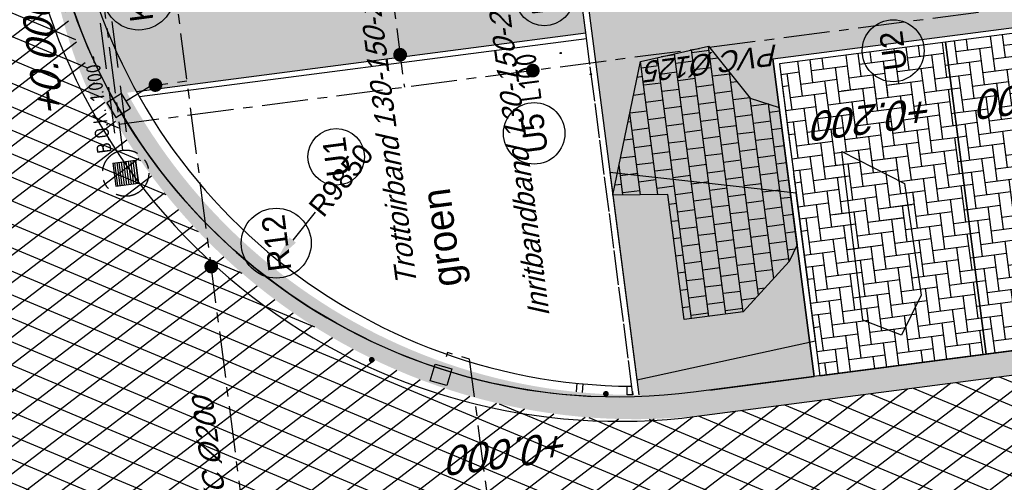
# Model space of a CAD drawing. Extents: x 117893332 to 118394757, y 454959407 to 455669244.
# Tile 34 of 256: x 118257453 to 118274485, y 455166288 to 455174285. Entities that reach past the tile are written whole.
import ezdxf
from ezdxf.enums import TextEntityAlignment as Align

# ---------------------------------------------------------------- set-up
doc = ezdxf.new("R2010")
doc.units = 0
doc.header["$LTSCALE"] = 200
for name, pattern in [('Tauw_HIDDEN2', [5.6, 4, -1.6]), ('Tauw_L_Center2', [6.499, 4, -0.833, 0.833, -0.833]), ('TAUW_OPSLUITBAND_mm', [3.2, 3, -0.2])]:
    doc.linetypes.add(name, pattern=pattern)
doc.layers.get('0').update_dxf_attribs({"linetype": 'CONTINUOUS'})
for name, color, linetype in [('EL6312--', 6, 'CONTINUOUS'), ('EL_N_A_EB00----REVISIE~-_-----', 1, 'CONTINUOUS'), ('ZU_B_-_EL999---LR_pvc200_vbr11~H_-----', 1, 'Tauw_L_Center2'), ('ZU_B_-_EL999---LR_pvc200_vbr11~W_-----', 8, 'Tauw_HIDDEN2'), ('ZU_B_-_EL999---SYM_RIOOLINSPECTIEPUT~-_002--', 2, 'Tauw_L_Center2'), ('ZU_N_-_AL999---LK_pvc125_sdr34__20_^200~M_-----', 7, 'CONTINUOUS'), ('ZU_N_-_AL999---LR_pvc200_sdr34__18_^200~-_-----', 7, 'CONTINUOUS'), ('ZU_N_-_AL999---LR_pvc200_sdr34__20_^200~M_-----', 7, 'CONTINUOUS'), ('ZU_N_-_AL999---LU_pvc110_sdr34__20_^200~M_-----', 7, 'CONTINUOUS'), ('ZU_N_-_AL999---LU_pvc125_sdr34__18_^200~-_-----', 7, 'CONTINUOUS'), ('ZU_N_-_AL999---LU_pvc125_sdr34__20_^200~M_-----', 7, 'CONTINUOUS'), ('ZU_N_-_AV09----_Trottoirband_130-150-250__18_^200~-_-----', 253, 'CONTINUOUS'), ('ZU_N_-_DX1AMA--_maatvoering_BGRN_18_^200~-_-----', 7, 'CONTINUOUS'), ('ZU_N_-_EL999---LK_pvc125_sdr34~H_-----', 2, 'Tauw_L_Center2'), ('ZU_N_-_EL999---LR_pvc200_sdr34~H_-----', 2, 'Tauw_L_Center2'), ('ZU_N_-_EL999---LU_pvc110_sdr34~H_-----', 2, 'Tauw_L_Center2'), ('ZU_N_-_EL999---LU_pvc125_sdr34~H_-----', 2, 'Tauw_L_Center2'), ('ZU_N_-_EL999---SYM_STRAATKOLK~-_----c', 7, 'Tauw_L_Center2'), ('ZU_N_-_JB00----ZME_tekst__25_^200~-_-----', 7, 'CONTINUOUS'), ('ZU_N_-_ML999---LK_pvc125_sdr34__20_^200~M_-----', 7, 'CONTINUOUS'), ('ZU_N_-_ML999---LR_pvc200_sdr34__20_^200~M_-----', 7, 'CONTINUOUS'), ('ZU_N_-_ML999---LU_pvc110_sdr34__20_^200~M_-----', 7, 'CONTINUOUS'), ('ZU_N_-_ML999---LU_pvc125_sdr34__20_^200~M_-----', 7, 'CONTINUOUS'), ('ZU_N_-_TVRH----tekst__25_^200~-_-----', 253, 'CONTINUOUS'), ('ZU_N_A_EV00----_Opsluitband_100x200~A_-----', 253, 'CONTINUOUS'), ('ZU_N_A_EV00----_Opsluitband_100x200~Z_-----', 253, 'TAUW_OPSLUITBAND_mm'), ('ZU_N_A_EV01----_kant verharding ov grind~k_-----', 253, 'CONTINUOUS'), ('ZU_N_A_EV02----_kant molgoot ov betonstraatsteen~k_-----', 253, 'CONTINUOUS'), ('ZU_N_A_EV02----_kant molgoot ov betonstraatsteen~k_161--', 161, 'CONTINUOUS'), ('ZU_N_A_EV02----_kant verharding ov betonstraatsteen-elleboogverband~k_-----', 253, 'CONTINUOUS'), ('ZU_N_A_EV02----_kant verharding ov betontegels-halfsteensverband~k_-----', 253, 'CONTINUOUS'), ('ZU_N_A_EV09----_Trottoirband_130-150-250~A_-----', 253, 'CONTINUOUS'), ('ZU_N_A_HV01----_arcering verharding gv asfalt~v_-----', 253, 'CONTINUOUS'), ('ZU_N_A_HV01----_arcering verharding ov grind~v_-----', 253, 'CONTINUOUS'), ('ZU_N_A_HV02----_arcering verharding ov betonstraatsteen-elleboogverband~v_-----', 253, 'CONTINUOUS'), ('ZU_N_A_HV02----_arcering verharding ov betontegels-halfsteensverband~v_-----', 253, 'CONTINUOUS'), ('ZU_N_A_HV02----molgoot ov betonstraatsteen~v_-----', 253, 'CONTINUOUS'), ('ZU_N_A_HV02AAR-_arcering verharding ov betonstraatsteen-elleboogverband~s_-----', 253, 'CONTINUOUS'), ('ZU_N_A_HV02AAR-_arcering verharding ov betontegels-halfsteensverband~s_-----', 253, 'CONTINUOUS'), ('ZU_N_L_AV09----_Trottoirband_130-150-250__18_^100~-_-----', 253, 'CONTINUOUS')]:
    doc.layers.add(name, color=color, linetype=linetype)
doc.layers.add('INFO', color=6, linetype='CONTINUOUS', plot=False)
doc.styles.add('BURO-018', font='Isocp.shx', dxfattribs={"height": 360})
doc.styles.add('BURO-025', font='Isocp.shx', dxfattribs={"height": 500})
doc.styles.add('TAUW-ISOCP', font='tcb_isocp.shx')
doc.styles.add('tcb_isocp', font='tcb_isocp.shx')
doc.styles.add('WB025', font='ISO.SHX', dxfattribs={"height": 2.5})
doc.dimstyles.new('tzu18-dot_^200', dxfattribs={"dimscale": 200, "dimtxt": 1.8, "dimasz": 3, "dimexe": 2, "dimexo": 0, "dimgap": 0.5, "dimtad": 1, "dimdec": 0, "dimzin": 0, "dimdsep": 46, "dimtxsty": 'TAUW-ISOCP', "dimblk": 'DOTSMALL', "dimcen": 2, "dimdle": 1.5, "dimclre": 8, "dimadec": 0, "dimazin": 0, "dimtp": 1, "dimtm": 1, "dimtfac": 1, "dimtix": 1, "dimtmove": 1, "dimatfit": 3, "dimldrblk": 'DOTSMALL', "dimfxl": 1, "dimtvp": 0.5, "dimtolj": 1, "dimtzin": 0, "dimlwd": -1, "dimlwe": 5, "dimarcsym": 0})
pattern_1 = [(97.4163, (118248804.68, 455213277.58), (-181.1369, -235.3496), [630, -210]), (7.4163, (118248596.43, 455213250.48), (181.1369, 235.3496), [630, -210])]

# ---------------------------------------------------------------- blocks, each defined once
blk = doc.blocks.new('*D292')
at = {"layer": 'ZU_N_-_DX1AMA--_maatvoering_BGRN_18_^200~-_-----', "transparency": 16777216}
blk.add_line((118262564, 455170956), (118262176, 455170476), dxfattribs=at)
blk.add_solid([(118262120, 455170521), (118262232, 455170430), (118261904, 455170140)], dxfattribs=at)
at = {"layer": 'ZU_N_-_DX1AMA--_maatvoering_BGRN_18_^200~-_-----', "transparency": 16777216, "insert": (118263014, 455171511), "char_height": 360, "attachment_point": 5, "rotation": 51.0339, "style": 'TAUW-ISOCP'}
blk.add_mtext('\\A1;R9850', dxfattribs=at)
blk = doc.blocks.new('_DotSmall')
at = {"color": 0, "linetype": 'ByBlock', "const_width": 0.5}
blk.add_lwpolyline([(-0.0625, 0, 1), (0.0625, 0, 1)], format="xyb", close=True, dxfattribs=at)
blk = doc.blocks.new('E00172')
at = {"color": 0, "linetype": 'Continuous', "const_width": 0.5}
blk.add_lwpolyline([(-2.5, 0.75), (2.5, 0.75)], dxfattribs=at)
at = {"color": 0, "linetype": 'Continuous'}
blk.add_circle((0, 3.5), 2.5, dxfattribs=at)
at = {"color": 0, "linetype": 'Continuous', "style": 'BURO-018'}
for tag, p in [('E_GKAST', (0, 11.5)), ('E_GROEP', (0, 8.5)), ('E_SGROEP', (4.5, 8.5)), ('E_ARMCODE', (0, 3.5)), ('E_SLET', (4.5, 2.5))]:
    blk.add_attdef(tag, text='', height=1.8, dxfattribs=at).set_placement(p, align=Align.MIDDLE)
blk = doc.blocks.new('A$C051E189E')
at = {"layer": 'EL6312--'}
ref = blk.add_blockref('E00172', (-17790, -66232), dxfattribs=dict(at, xscale=199.9999999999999, yscale=199.9999999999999, zscale=199.9999999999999, rotation=89.92269290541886))
ref.add_attrib('E_ARMCODE', 'H1', dxfattribs={"layer": '0', "color": 2, "linetype": 'Continuous', "height": 500, "rotation": 0, "style": 'BURO-025'}).set_placement((-18490, -66231), align=Align.MIDDLE)
ref.add_attrib('E_SLET', 'O', dxfattribs={"layer": '0', "color": 1, "linetype": 'Continuous', "height": 360, "rotation": 0, "style": 'BURO-018'}).set_placement((-18463, -65456), align=Align.MIDDLE)
ref.add_attrib('E_GROEP', '.', dxfattribs={"layer": '0', "color": 1, "linetype": 'Continuous', "height": 360, "rotation": 0, "style": 'BURO-018'}).set_placement((-19490, -66230), align=Align.MIDDLE)
ref.add_attrib('E_GKAST', 'L100', dxfattribs={"layer": '0', "color": 1, "linetype": 'Continuous', "height": 360, "rotation": 0, "style": 'BURO-018'}).set_placement((-19837, -65775), align=Align.MIDDLE)
ref.add_attrib('E_SGROEP', '.', dxfattribs={"layer": '0', "color": 1, "linetype": 'Continuous', "height": 360, "rotation": 0, "style": 'BURO-018'}).set_placement((-19919, -66700), align=Align.MIDDLE)

msp = doc.modelspace()

# ---------------------------------------------------------------- hatches: boundary and pattern name
at = {"layer": 'ZU_N_A_HV01----_arcering verharding gv asfalt~v_-----'}
h = msp.add_hatch(dxfattribs=at)
h.set_pattern_fill('ASFALT', color=256, scale=3000)
h.set_pattern_definition([(157.41631, (118248804.68, 455213277.6), (-144.0122, -346.24485), []), (217.41631, (118248804.68, 455213277.6), (227.85075, -297.8406), [])])
h.paths.add_polyline_path([(118253562.5, 455173882.8, -0.413671), (118245855.8, 455163886.8), (118232779.4, 455162183.4, -0.2396014), (118226539.3, 455164396.4), (118222931.6, 455163926.7), (118222383.7, 455168135.5), (118218106.9, 455167574.6), (118214434.7, 455164219.5), (118215506.4, 455155986.2), (118286398.3, 455165214), (118285827.7, 455169598.1), (118269443.6, 455167465.5, -0.4142136), (118257765.8, 455176453.3), (118256227.9, 455188268.7, -0.4142136), (118265215.7, 455199946.5), (118292266.1, 455203467.5), (118291600.1, 455208584.4), (118288512.1, 455208182.4, -0.4142136), (118286360.3, 455209838.5), (118282082.5, 455242702.4), (118277103.6, 455242054.3, -0.4142136), (118269661, 455247782.5), (118267518.7, 455264240.6), (118262945.7, 455263645.4), (118267639.6, 455227475.9), (118267223.1, 455227422), (118267223.1, 455227421.8), (118252708.4, 455225559), (118252749.8, 455225241.2), (118251437.4, 455225070.9), (118250715, 455230620.6), (118243327.3, 455287376.9), (118243629.7, 455287416.2), (118243124.4, 455290872.4), (118240928.7, 455307740.1, -0.4142135), (118245603.8, 455313814.3), (118274546.5, 455317581.7), (118274030.2, 455321548.3), (118245583.3, 455317845.4, -0.4142136), (118239509, 455322520.5), (118233549.8, 455368302.3, 0.4142136), (118222813.3, 455376565.6), (118207809.9, 455374612.7, 0.4142136), (118199546.6, 455363876.2), (118205505.9, 455318094.4, -0.4142124), (118200830.9, 455312020.1), (118163460.6, 455307155.6), (118165370.9, 455292480.2), (118168069.6, 455292831.5), (118168020.6, 455293207.6, -0.4142129), (118177008.5, 455304885.4), (118193278.4, 455307003.2, -0.1343417), (118196112.3, 455306610.7), (118204322.8, 455303093.5), (118205538.1, 455305921.5, -0.2648124), (118209818.1, 455309156.2), (118230144.2, 455311802, -0.4142136), (118236218.5, 455307127), (118240860.1, 455271468.1, -0.4142136), (118236185, 455265393.9), (118214173, 455262528.6), (118214897.7, 455256960.6, -0.4142136), (118212810.3, 455254248.5), (118211683.3, 455254101.8), (118212034, 455251407.1), (118215577.2, 455248630.1), (118219142.1, 455249094.1), (118218436.6, 455254511.8, -0.4142294), (118220524, 455257224), (118236969.8, 455259364.7, -0.414213), (118243044, 455254689.7), (118246252.7, 455230039.7)])
h.paths.add_polyline_path([(118261528.7, 455214269.2, -0.4142136), (118263616.1, 455216981.4), (118275257.9, 455218496.7, -0.4142136), (118277970, 455216409.4), (118278976.7, 455208675.7, -0.4142136), (118276889.3, 455205963.6), (118274097.8, 455205600.3, -0.4142136), (118272506.4, 455206825.1), (118272485.3, 455206987.6), (118269242.6, 455206565.5), (118269263.8, 455206403, -0.4142136), (118268038.9, 455204811.6), (118265247.5, 455204448.2, -0.4142136), (118262535.4, 455206535.6)], flags=16)
h.paths.add_polyline_path([(118241537.9, 455300913.5), (118240100, 455300726.2), (118239912.7, 455302164.1), (118241350.6, 455302351.4)], flags=16)
h.paths.add_polyline_path([(118240440.7, 455309039.9), (118239002.9, 455308852.6), (118238815.6, 455310290.4), (118240253.4, 455310477.7)], flags=16)
h.paths.add_polyline_path([(118229627.9, 455315768.6), (118215546.7, 455313935.7, -0.4142136), (118209472.4, 455318610.7), (118204138, 455359592.1, -0.4142395), (118213125.7, 455371270.9), (118217290.6, 455371813, -0.4142136), (118228968.4, 455362825.1), (118234303, 455321842.8, -0.4142136)], flags=16)
h.paths.add_polyline_path([(118229573.7, 455316185), (118215492.5, 455314352.1, -0.4142136), (118209888.9, 455318664.9), (118204554.5, 455359646.4, -0.41424), (118213180, 455370854.4), (118217344.8, 455371396.5, -0.4142136), (118228551.9, 455362770.9), (118233886.5, 455321788.6, -0.4142136)], flags=0)
h.paths.add_polyline_path([(118232786.1, 455366810.1), (118231546.6, 455366648.6), (118231359.3, 455368086.5), (118232598.8, 455368248)], flags=0)
at = {"layer": 'ZU_N_A_HV01----_arcering verharding ov grind~v_-----'}
h = msp.add_hatch(dxfattribs=at)
h.set_pattern_fill('10305012', color=256, scale=100000)
h.set_pattern_definition([(80.1584, (118248197.5, 455215256.25), (-519.4485, 204.5673), [136.36, -545.97]), (114.67425, (118248104.18, 455214718.3), (-519.4522, 204.557), [136.36, -828.59]), (158.5051, (118248047.25, 455214842.2), (-116.634, -672.2695), [111.56, -446.7]), (216.3275, (118248580.36, 455215350.55), (519.453, -204.5644), [111.56, -677.95]), (260.1584, (118247853.6, 455214817), (519.4485, -204.5673), [136.36, -545.97]), (294.67425, (118247830.27, 455214682.65), (519.4522, -204.557), [136.36, -828.59]), (338.5051, (118247887.1, 455214558.74), (116.634, 672.2695), [111.56, -446.7]), (36.3275, (118247471.54, 455214722.43), (-519.453, 204.5644), [111.56, -677.95]), (80.1584, (118247662.44, 455213855.54), (-636.074, -467.7116), [121.7, -560.61]), (138.26816, (118249241.6, 455213361.78), (-519.4456, 204.5597), [122.34, -1809.56]), (182.0033, (118247591.94, 455214056.9), (-1155.5275, -263.1446), [148.58, -1527.41]), (216.3275, (118247560.8, 455214724), (-116.627, -672.282), [147.88, -641.66]), (260.1584, (118247324.3, 455213964.1), (636.074, 467.7116), [122.42, -559.88]), (138.26816, (118248952.8, 455213148.55), (-519.4456, 204.5597), [122.05, -1809.86]), (182.0033, (118247542.6, 455213767.42), (519.4482, -204.5567), [148.23, -1527.77]), (36.3275, (118247542.6, 455213767.4), (116.627, 672.282), [148.77, -640.77]), (124.0853, (118248741.42, 455212685.69), (402.82395, -876.83305), [91.38, -2273.06]), (182.0033, (118247248.67, 455214047.34), (519.4482, -204.5567), [91.59, -1584.39]), (229.17873, (118245884.99, 455213108.71), (-752.6958, -1139.9918), [122.33, -2002.14]), (260.1583, (118248518.9, 455212665.6), (519.448, -204.568), [98.47, -583.84]), (124.0853, (118248553.32, 455212492.8), (402.82395, -876.83305), [91.48, -2272.95]), (182.0033, (118247212.02, 455213782.3), (519.4482, -204.5567), [100.47, -1575.52]), (229.17873, (118246008.5, 455212926.3), (-752.6958, -1139.9918), [104.97, -2019.5]), (80.1583, (118247280.64, 455213861.7), (-519.4483, 204.568), [111.56, -570.75]), (147.65787, (118248216.14, 455214102.44), (-519.44585, 204.56417), [108.56, -3442.36]), (192.8293, (118248124.43, 455214160.5), (-636.074, -467.715), [95.28, -1089.83]), (248.35515, (118246642.76, 455212531.66), (-116.63336, -672.2728), [87.78, -2585.23]), (294.67425, (118247999.15, 455214057.77), (116.6338, 672.271), [111.58, -853.36]), (147.65787, (118248143.47, 455213894.48), (-519.44585, 204.56417), [115.69, -3435.23]), (192.8293, (118248228.07, 455213913.75), (-636.074, -467.715), [86.77, -1098.34]), (248.35515, (118246873.96, 455212393.36), (-116.63336, -672.2728), [93.94, -2579.08]), (114.67425, (118248262.73, 455214001.06), (-116.6338, -672.271), [111.56, -853.38])])
h.paths.add_polyline_path([(118256436.7, 455191627.6, 0.0857211), (118256297.3, 455188277.7), (118257964.3, 455175470.7, 0.0747112), (118258687.6, 455172942), (118267246.8, 455174056.2), (118267076.4, 455175364.9), (118260343.5, 455174488.5), (118258255.1, 455190533.1), (118271850.8, 455192302.8), (118271680.4, 455193611.8)])
at = {"layer": 'ZU_N_A_HV02----_arcering verharding ov betonstraatsteen-elleboogverband~v_-----'}
h = msp.add_hatch(dxfattribs=at)
h.set_pattern_fill('ELLEBOOG', color=256, scale=52.5)
h.set_pattern_definition(pattern_1)
h.paths.add_polyline_path([(118277047.2, 455168877.9), (118276345, 455174272.1), (118273469.3, 455173897.8), (118274171.4, 455168503.5)])
h.paths.add_polyline_path([(118272674.2, 455173050), (118272575, 455173037.1), (118271781.7, 455172933.8), (118271682.6, 455172920.9), (118271669.7, 455173020.1, -0.4142136), (118271755.9, 455173132.2), (118272549.2, 455173235.4), (118272648.4, 455173248.3)], flags=17)
h = msp.add_hatch(dxfattribs=at)
h.set_pattern_fill('ELLEBOOG', color=256, scale=52.5)
h.set_pattern_definition(pattern_1)
h.paths.add_polyline_path([(118273469.3, 455173897.8), (118270593.6, 455173523.5), (118271295.7, 455168129.2), (118274171.4, 455168503.5)])
at = {"layer": 'ZU_N_A_HV02----_arcering verharding ov betontegels-halfsteensverband~v_-----'}
h = msp.add_hatch(dxfattribs=at)
h.set_pattern_fill('TEGELS', color=256, scale=1200)
h.set_pattern_definition([(97.4163, (118248804.68, 455213277.58), (-297.4903, -38.7234), []), (187.4163, (118248804.68, 455213277.58), (38.7234, -297.4903), [300, -300]), (187.4163, (118248785.3, 455213426.33), (38.7234, -297.4903), [-300, 300])])
h.paths.add_polyline_path([(118283896.9, 455194970), (118284023.3, 455193998.2), (118284152.4, 455193006.6), (118284169.3, 455192876.7), (118284222.1, 455192471.1), (118284337, 455191588.6), (118284353.9, 455191458.6), (118284392.5, 455191162.2), (118284507.4, 455190279.6), (118284524.3, 455190149.7), (118284562.9, 455189853.2), (118284677.8, 455188970.6), (118284694.7, 455188840.7), (118284733.3, 455188544.2), (118284848.2, 455187661.7), (118284865.1, 455187531.8), (118286053.7, 455178399.8), (118284645.6, 455178216.5), (118284636.3, 455178288.4), (118283753.7, 455178173.5), (118283763.1, 455178101.6), (118283336.7, 455178046.1), (118283327.3, 455178118), (118282444.8, 455178003.1), (118282454.1, 455177931.3), (118282324.2, 455177914.4), (118282027.7, 455177875.8), (118282018.4, 455177947.6), (118281135.8, 455177832.8), (118281002.3, 455177843.1), (118279724.1, 455177676.8), (118279737, 455177577.6), (118279756.9, 455177580.2), (118279760.1, 455177555.4), (118279703.1, 455177548), (118279621.3, 455177537.3), (118279518.9, 455177549.2), (118278051.3, 455177358.2), (118278221.6, 455176049.2), (118276785.8, 455175862.3), (118276801.2, 455175743.3), (118276759.6, 455175737.9), (118276763.1, 455175710.6), (118275553.3, 455175553.1), (118275562.7, 455175481.2), (118275136.3, 455175425.7), (118275126.9, 455175497.6), (118273917.2, 455175340.1), (118273926.5, 455175268.3), (118273123.5, 455175163.7), (118272993.6, 455175146.8), (118272736.5, 455175113.4), (118272726.4, 455175174.4, 0.3938368), (118272718, 455175180.3), (118272650.6, 455175175.3), (118272645.5, 455175214.6), (118271916.1, 455175119.7), (118271921.2, 455175080.3), (118271853.9, 455175067.8, 0.3826988), (118271848.2, 455175059.5), (118271854, 455174998.5), (118271724.1, 455174981.6), (118271427.6, 455174943), (118271417.5, 455175004, 0.3938368), (118271409.1, 455175010), (118271341.7, 455175004.9), (118271336.5, 455175044.3), (118270607.1, 455174949.3), (118270612.2, 455174909.9), (118270545, 455174897.4, 0.3826987), (118270539.3, 455174889.1), (118270545, 455174828.1), (118270415.1, 455174811.2), (118269682.3, 455174715.8), (118269554.5, 455175697.5), (118267174.3, 455175387.7), (118268171.9, 455167723.5), (118271196.4, 455168117.2), (118270481.5, 455173609.7), (118287597.4, 455175837.6), (118285086.8, 455195124.9)])
at = {"layer": 'ZU_N_A_HV02----molgoot ov betonstraatsteen~v_-----'}
h = msp.add_hatch(dxfattribs=at)
h.set_pattern_fill('BRICK', color=256, scale=33.07086)
h.set_pattern_definition([(97.41631, (118248804.68, 455213277.58), (-208.2432, -27.10636), []), (187.4163, (118248804.68, 455213277.6), (54.2127, -416.4864), [210, -210]), (187.4163, (118248777.57, 455213485.83), (54.2127, -416.4864), [-210, 210])])
h.paths.add_polyline_path([(118236130.8, 455265810.4), (118213702.3, 455262890.9), (118213756.5, 455262474.4), (118214481.2, 455256906.4, -0.4142136), (118212756.1, 455254665), (118211212.6, 455254464), (118211639.7, 455251182.5), (118215456.8, 455248190.8), (118219612.8, 455248731.8), (118218853.1, 455254566, -0.4142295), (118220578.2, 455256807.5), (118237024, 455258948.2, -0.4142136), (118242627.6, 455254635.5), (118245836.2, 455229985.5), (118253115.1, 455174065.7, -0.4217249), (118245799.5, 455164303), (118232725.2, 455162599.9, -0.2477246), (118226700.8, 455164841), (118223293.5, 455164399.8), (118222746, 455168606.4), (118217921.3, 455167973.9), (118213990, 455164382.1), (118215144.2, 455155515.5), (118286452.5, 455164797.5), (118286398.3, 455165214), (118215506.4, 455155986.2), (118214434.7, 455164219.5), (118218106.9, 455167574.6), (118222383.7, 455168135.5), (118222931.6, 455163926.7), (118226539.3, 455164396.4, 0.2396014), (118232779.4, 455162183.4), (118245855.8, 455163886.8, 0.413671), (118253562.5, 455173882.8), (118246252.7, 455230039.7), (118243044, 455254689.7, 0.414213), (118236969.8, 455259364.7), (118220524, 455257224, 0.4142294), (118218436.6, 455254511.8), (118219142.1, 455249094.1), (118215577.2, 455248630.1), (118212034, 455251407.1), (118211683.3, 455254101.8), (118212810.3, 455254248.5, 0.4142136), (118214897.7, 455256960.6), (118214173, 455262528.6), (118236185, 455265393.9, 0.4142136), (118240860.1, 455271468.1), (118236218.5, 455307127, 0.4142136), (118230144.2, 455311802), (118209818.1, 455309156.2, 0.2648124), (118205538.1, 455305921.5), (118204322.8, 455303093.5), (118196112.3, 455306610.7, 0.1343417), (118193278.4, 455307003.2), (118177008.5, 455304885.4, 0.4142129), (118168020.6, 455293207.6), (118168069.6, 455292831.5), (118168486.1, 455292885.7), (118168437.1, 455293261.8, -0.4142129), (118177062.7, 455304468.9), (118193332.6, 455306586.7, -0.1343417), (118195946.9, 455306224.6), (118199133.4, 455304859.6), (118204543.5, 455302542), (118205924.4, 455305755.6, -0.2648231), (118209872.9, 455308739.8), (118222173, 455310340.9), (118230198.4, 455311385.5, -0.4142144), (118235802, 455307072.8), (118240443.6, 455271413.9, -0.4142136)])
h = msp.add_hatch(dxfattribs=at)
h.set_pattern_fill('BRICK', color=256, scale=33.07086)
h.set_pattern_definition([(97.4163, (118248804.68, 455213277.58), (-208.2432, -27.10636), []), (187.4163, (118248804.68, 455213277.6), (54.2127, -416.4864), [210, -210]), (187.4163, (118248777.57, 455213485.83), (54.2127, -416.4864), [-210, 210])])
h.paths.add_polyline_path([(118274235.7, 455201120.6), (118274277, 455200803.3), (118273979.5, 455200764.5), (118273938.2, 455201081.9), (118265215.7, 455199946.5, 0.0028792), (118265096.8, 455199930.3), (118265138, 455199613.7), (118264840.5, 455199574.9), (118264800.3, 455199883.9, 0.4024534), (118256227.9, 455188268.7), (118257765.8, 455176453.3, 0.4142136), (118269443.6, 455167465.5), (118279042.7, 455168715), (118279002.1, 455169026.4), (118279299.6, 455169065.1), (118279340.2, 455168753.7), (118285827.7, 455169598.1), (118285773.5, 455170014.6), (118285674.3, 455170001.7), (118285674.4, 455170000.8), (118282798.7, 455169626.5), (118279922.9, 455169252.2), (118277047.2, 455168877.9), (118274171.4, 455168503.5), (118271295.7, 455168129.2), (118271196.5, 455168116.3), (118271196.5, 455168116.3), (118270085.7, 455167971.7), (118269389.4, 455167882, -0.0333048), (118268061.3, 455167798.4), (118267961.3, 455167798.4), (118267961.3, 455167799.3, -0.3728752), (118258182.3, 455176507.5), (118256644.3, 455188322.9, -0.4142136), (118265269.9, 455199530), (118292320.3, 455203051.1), (118292266.1, 455203467.5), (118288222.6, 455202941.2), (118288263.9, 455202623.9), (118287966.4, 455202585.2), (118287925.1, 455202902.5)])
at = {"layer": 'ZU_N_A_HV02AAR-_arcering verharding ov betonstraatsteen-elleboogverband~s_-----'}
h = msp.add_hatch(dxfattribs=at)
h.set_pattern_fill('ELLEBOOG', color=256, scale=52.5)
h.set_pattern_definition([(97.4163, (118237034.63, 455212592.6), (-181.1369, -235.3496), [630, -210]), (7.4163, (118236826.39, 455212565.5), (181.1369, 235.3496), [630, -210])])
h.paths.add_polyline_path([(118272870.9, 455170455.8), (118272232.5, 455169956.4), (118271559.5, 455170496.9), (118271511.1, 455171761.2), (118272054.8, 455172043.7), (118272567, 455171898.6), (118273099, 455171434.2), (118272660, 455170738.2)])
at = {"layer": 'ZU_N_A_HV02AAR-_arcering verharding ov betontegels-halfsteensverband~s_-----'}
h = msp.add_hatch(dxfattribs=at)
h.set_pattern_fill('TEGELS', color=256, scale=1200)
h.set_pattern_definition([(97.4163, (118248804.68, 455213277.58), (-297.4903, -38.7234), []), (187.4163, (118248804.68, 455213277.58), (38.7234, -297.4903), [300, -300]), (187.4163, (118248785.3, 455213426.33), (38.7234, -297.4903), [-300, 300])])
h.paths.add_polyline_path([(118270761.2, 455170103.6), (118269967, 455169232.2), (118268947.9, 455169099.5), (118268666, 455171265.3), (118267712.4, 455171254.1), (118268193, 455173564.3), (118269368.5, 455173830.3), (118270090.7, 455172930.3), (118270590.8, 455172769.5), (118270900.2, 455170392.7)])

# ---------------------------------------------------------------- linework, layer by layer
at = {"layer": 'INFO'}
for points in [[(118270761.2, 455170103.6), (118269967, 455169232.2), (118268947.9, 455169099.5), (118268666, 455171265.3), (118267712.4, 455171254.1), (118268193, 455173564.3), (118269368.5, 455173830.3), (118270090.7, 455172930.3), (118270590.8, 455172769.5), (118270900.2, 455170392.7)], [(118272709.1, 455168831.2), (118272039.4, 455169093.4), (118271674.3, 455172005.1), (118272759.3, 455171451.3), (118273045, 455169524.8)], [(118268128.1, 455168060.2), (118271217.3, 455168731.3), (118270884.5, 455171287.9), (118267662.1, 455171640.7)]]:
    msp.add_lwpolyline(points, close=True, dxfattribs=at)
at = {"layer": 'ZU_B_-_EL999---LR_pvc200_vbr11~H_-----'}
msp.add_lwpolyline([(118255476.6, 455200877.2), (118259234.5, 455172028.4)], dxfattribs=at)
at = {"layer": 'ZU_B_-_EL999---LR_pvc200_vbr11~W_-----'}
for points in [[(118255375.2, 455200881.3), (118259137, 455172002.9)], [(118255573.5, 455200907.1), (118259335.3, 455172028.8)]]:
    msp.add_lwpolyline(points, dxfattribs=at)
at = {"layer": 'ZU_B_-_EL999---SYM_RIOOLINSPECTIEPUT~-_002--'}
for p, q in [((118259062.1, 455171804.3), (118259458.7, 455171856)), ((118259062.1, 455171804.3), (118259113.7, 455171407.6)), ((118259149.2, 455171412.3), (118259097.5, 455171808.9)), ((118259188.8, 455171417.4), (118259137.2, 455171814.1)), ((118259228.5, 455171422.6), (118259176.8, 455171819.2)), ((118259268.2, 455171427.8), (118259216.5, 455171824.4)), ((118259307.8, 455171432.9), (118259256.2, 455171829.6)), ((118259347.5, 455171438.1), (118259295.8, 455171834.7)), ((118259387.2, 455171443.3), (118259335.5, 455171839.9)), ((118259426.8, 455171448.4), (118259375.2, 455171845.1)), ((118259466.5, 455171453.6), (118259414.8, 455171850.2)), ((118259506.2, 455171458.8), (118259454.5, 455171855.4)), ((118259458.7, 455171856), (118259510.4, 455171459.3)), ((118259113.7, 455171407.6), (118259510.4, 455171459.3))]:
    msp.add_line(p, q, dxfattribs=at)
msp.add_circle((118259286.2, 455171631.8), 400, dxfattribs=at)
at = {"layer": 'ZU_N_-_EL999---LK_pvc125_sdr34~H_-----', "flags": 128}
for points in [[(118259293, 455172880.3), (118259717.7, 455173144.1), (118260349.2, 455173226.4)], [(118265535.1, 455162248.5), (118265735.2, 455160711.5), (118266231, 455160776), (118265236.3, 455168417.5), (118264852.6, 455168529.9), (118264782.4, 455168289.9)]]:
    msp.add_lwpolyline(points, dxfattribs=at)
at = {"layer": 'ZU_N_-_EL999---LR_pvc200_sdr34~H_-----'}
msp.add_lwpolyline([(118261687.7, 455162943.8), (118257800.6, 455192805.9)], dxfattribs=at)
at = {"layer": 'ZU_N_-_EL999---LU_pvc110_sdr34~H_-----'}
msp.add_lwpolyline([(118263806.8, 455175423.3), (118264107.2, 455173116.1)], dxfattribs=at)
at = {"layer": 'ZU_N_-_EL999---LU_pvc125_sdr34~H_-----'}
msp.add_lwpolyline([(118285640.5, 455175919.1), (118259176.4, 455172474.3)], dxfattribs=at)
at = {"layer": 'ZU_N_-_EL999---SYM_STRAATKOLK~-_----c', "lineweight": -3}
for points in [[(118259372.1, 455172752.9), (118259213.8, 455173007.7), (118258959, 455172849.4), (118259117.3, 455172594.6)], [(118264926.3, 455168247.8), (118264842.1, 455167959.9), (118264554.1, 455168044.2), (118264638.4, 455168332.1)]]:
    msp.add_lwpolyline(points, close=True, dxfattribs=at)
at = {"layer": 'ZU_N_-_ML999---LK_pvc125_sdr34__20_^200~M_-----'}
msp.add_lwpolyline([(118259800.9, 455173155, 0, 0, 0), (118259787.5, 455173035.7, 0, 91.8, 0), (118259788.5, 455173044.8, 91.8, 169.7, 0), (118259791.4, 455173070.7, 169.7, 221.7, 0), (118259795.8, 455173109.4, 221.7, 240, 0), (118259800.9, 455173155, 240, 221.7, 0), (118259806.1, 455173200.6, 221.7, 169.7, 0), (118259810.4, 455173239.3, 169.7, 91.8, 0), (118259813.4, 455173265.1, 91.8, 0, 0), (118259814.4, 455173274.2, 0, 0, 0), (118259800.9, 455173155, 0, 0, 0), (118259623.2, 455174116.6, 0, 0, 0)], format="xyseb", dxfattribs=at)
msp.add_circle((118259511.1, 455174723.1), 616.8, dxfattribs=at)
at = {"layer": 'ZU_N_-_ML999---LR_pvc200_sdr34__20_^200~M_-----', "flags": 128}
msp.add_lwpolyline([(118260766.8, 455170017.9, 0, 0, 0), (118260653.9, 455169977.3, 0, 91.8, 0), (118260662.5, 455169980.4, 91.8, 169.7, 0), (118260687, 455169989.2, 169.7, 221.7, 0), (118260723.6, 455170002.4, 221.7, 240, 0), (118260766.8, 455170017.9, 240, 221.7, 0), (118260810.1, 455170033.4, 221.7, 169.7, 0), (118260846.7, 455170046.6, 169.7, 91.8, 0), (118260871.2, 455170055.4, 91.8, 0, 0), (118260879.8, 455170058.4, 0, 0, 0), (118260766.8, 455170017.9, 0, 0, 0), (118261321.8, 455170217.2, 0, 0, 0)], format="xyseb", dxfattribs=at)
at = {"layer": 'ZU_N_-_ML999---LR_pvc200_sdr34__20_^200~M_-----'}
msp.add_circle((118261891.1, 455170421.8), 604.9, dxfattribs=at)
at = {"layer": 'ZU_N_-_ML999---LU_pvc110_sdr34__20_^200~M_-----', "flags": 128}
for points in [[(118273577.2, 455174620.8, 0, 0, 0), (118273668.1, 455174699, 0, 91.8, 0), (118273661.2, 455174693.1, 91.8, 169.7, 0), (118273641.5, 455174676.1, 169.7, 221.7, 0), (118273612, 455174650.7, 221.7, 240, 0), (118273577.2, 455174620.8, 240, 221.7, 0), (118273542.4, 455174590.9, 221.7, 169.7, 0), (118273512.8, 455174565.4, 169.7, 91.8, 0), (118273493.1, 455174548.5, 91.8, 0, 0), (118273486.2, 455174542.5, 0, 0, 0), (118273577.2, 455174620.8, 0, 0, 0), (118272968.9, 455174097.5, 0, 0, 0)], [(118264034, 455173678.5, 0, 0, 0), (118264097.6, 455173780.2, 0, 91.8, 0), (118264092.7, 455173772.5, 91.8, 169.7, 0), (118264079, 455173750.4, 169.7, 221.7, 0), (118264058.3, 455173717.4, 221.7, 240, 0), (118264034, 455173678.5, 240, 221.7, 0), (118264009.6, 455173639.6, 221.7, 169.7, 0), (118263988.9, 455173606.6, 169.7, 91.8, 0), (118263975.2, 455173584.5, 91.8, 0, 0), (118263970.3, 455173576.8, 0, 0, 0), (118264034, 455173678.5, 0, 0, 0), (118263188.6, 455172327.1, 0, 0, 0)]]:
    msp.add_lwpolyline(points, format="xyseb", dxfattribs=at)
at = {"layer": 'ZU_N_-_ML999---LU_pvc110_sdr34__20_^200~M_-----'}
for centre, radius in [((118272562.8, 455173748.2), 535.6), ((118262929.2, 455171912.5), 489.1)]:
    msp.add_circle(centre, radius, dxfattribs=at)
at = {"layer": 'ZU_N_-_ML999---LU_pvc125_sdr34__20_^200~M_-----', "flags": 128}
msp.add_lwpolyline([(118266329.6, 455173405.4, 0, 0, 0), (118266327.1, 455173525.4, 0, 91.8, 0), (118266327.3, 455173516.3, 91.8, 169.7, 0), (118266327.8, 455173490.3, 169.7, 221.7, 0), (118266328.7, 455173451.3, 221.7, 240, 0), (118266329.6, 455173405.4, 240, 221.7, 0), (118266330.6, 455173359.5, 221.7, 169.7, 0), (118266331.4, 455173320.6, 169.7, 91.8, 0), (118266332, 455173294.6, 91.8, 0, 0), (118266332.1, 455173285.4, 0, 0, 0), (118266329.6, 455173405.4, 0, 0, 0), (118266341.2, 455172852, 0, 0, 0)], format="xyseb", dxfattribs=at)
at = {"layer": 'ZU_N_-_ML999---LU_pvc125_sdr34__20_^200~M_-----'}
msp.add_circle((118266352.4, 455172320.5), 531.6, dxfattribs=at)
at = {"layer": 'ZU_N_A_EV00----_Opsluitband_100x200~A_-----'}
msp.add_lwpolyline([(118267259.7, 455173957), (118259524.4, 455172950.1)], dxfattribs=at)
at = {"layer": 'ZU_N_A_EV00----_Opsluitband_100x200~Z_-----'}
for p, q in [((118268061.3, 455167798.4), (118267076.4, 455175364.9)), ((118270593.6, 455173523.5), (118271295.7, 455168129.2))]:
    msp.add_line(p, q, dxfattribs=at)
at = {"layer": 'ZU_N_A_EV01----_kant verharding ov grind~k_-----'}
for p, q in [((118267246.8, 455174056.2), (118267076.4, 455175364.9)), ((118259471.9, 455173044.1), (118267246.8, 455174056.2))]:
    msp.add_line(p, q, dxfattribs=at)
at = {"layer": 'ZU_N_A_EV02----_kant molgoot ov betonstraatsteen~k_-----'}
msp.add_lwpolyline([(118264991.2, 455199493.7, 0.4142136), (118256365.6, 455188286.6), (118257903.6, 455176471.3), (118256365.6, 455188286.6, -0.4142136), (118264991.2, 455199493.7), (118292041.6, 455203014.8), (118291987.4, 455203431.3), (118264937, 455199910.2, 0.4142136), (118255949.1, 455188232.4), (118257487.1, 455176417, 0.4142136), (118269164.9, 455167429.2), (118285548.9, 455169561.9), (118285494.7, 455169978.4), (118269110.6, 455167845.7, -0.4142119), (118257903.6, 455176471.3, 0.3634644), (118267351.3, 455167773)], format="xyb", dxfattribs=at)
at = {"layer": 'ZU_N_A_EV02----_kant molgoot ov betonstraatsteen~k_161--'}
msp.add_arc((118268594.5, 455177862.9), 10000, 277.41597, 277.41631, dxfattribs=at)
at = {"layer": 'ZU_N_A_EV02----_kant verharding ov betonstraatsteen-elleboogverband~k_-----'}
for points in [[(118276345, 455174272.1), (118273469.3, 455173897.8), (118274171.4, 455168503.5), (118277047.2, 455168877.9)], [(118273469.3, 455173897.8), (118270593.6, 455173523.5), (118271295.7, 455168129.2), (118274171.4, 455168503.5)]]:
    msp.add_lwpolyline(points, close=True, dxfattribs=at)
at = {"layer": 'ZU_N_A_EV02----_kant verharding ov betontegels-halfsteensverband~k_-----'}
for p, q in [((118270481.5, 455173609.7), (118287597.4, 455175837.6)), ((118270481.5, 455173609.7), (118287597.4, 455175837.6)), ((118267174.3, 455175387.7), (118268162.2, 455167798.5)), ((118267174.3, 455175387.7), (118268162.2, 455167798.5)), ((118270481.5, 455173609.7), (118271196.5, 455168116.3)), ((118271196.5, 455168116.3), (118270481.5, 455173609.7)), ((118270481.5, 455173609.7), (118270481.5, 455173609.7)), ((118270481.5, 455173609.7), (118270481.5, 455173609.7)), ((118271196.5, 455168116.3), (118270481.5, 455173609.7)), ((118269389.5, 455167881.1), (118271196.5, 455168116.3)), ((118270085.7, 455167971.7), (118271196.5, 455168116.3))]:
    msp.add_line(p, q, dxfattribs=at)
at = {"layer": 'ZU_N_A_EV09----_Trottoirband_130-150-250~A_-----'}
for p, q in [((118267082.3, 455167850.1), (118267097.5, 455167999.3)), ((118267197, 455167989.7), (118267181.8, 455167840.4)), ((118267248.7, 455167953.8), (118267248.7, 455167953.8)), ((118267961.3, 455167798.4), (118267961.3, 455167949.3)), ((118268061.3, 455167798.4), (118267961.3, 455167798.4)), ((118268053.4, 455167859.3), (118268061.3, 455167798.4))]:
    msp.add_line(p, q, dxfattribs=at)
msp.add_arc((118268098.7, 455177798.3), 9850, 187.41631, 269.66934, dxfattribs=at)
at = {"layer": 'ZU_N_L_AV09----_Trottoirband_130-150-250__18_^100~-_-----', "flags": 128}
for points in [[(118263542.7, 455168404.8, 0, 0, 0), (118263506.9, 455168369.8, 0, 38.3, 0), (118263509.6, 455168372.5, 38.3, 70.7, 0), (118263517.3, 455168380.1, 70.7, 92.4, 0), (118263529, 455168391.4, 92.4, 100, 0), (118263542.7, 455168404.8, 100, 92.4, 0), (118263556.3, 455168418.1, 92.4, 70.7, 0), (118263568, 455168429.5, 70.7, 38.3, 0), (118263575.7, 455168437, 38.3, 0, 0), (118263578.4, 455168439.7, 0, 0, 0), (118263542.7, 455168404.8, 0, 0, 0), (118264308.6, 455169152.3, 0, 0, 0), (118264262.5, 455169506.2, 0, 0, 0)], [(118267593, 455167817.4, 0, 0, 0), (118267631, 455167785, 0, 38.3, 0), (118267628.1, 455167787.5, 38.3, 70.7, 0), (118267619.9, 455167794.5, 70.7, 92.4, 0), (118267607.5, 455167805, 92.4, 100, 0), (118267593, 455167817.4, 100, 92.4, 0), (118267578.4, 455167829.8, 92.4, 70.7, 0), (118267566, 455167840.3, 70.7, 38.3, 0), (118267557.8, 455167847.3, 38.3, 0, 0), (118267554.9, 455167849.8, 0, 0, 0), (118267593, 455167817.4, 0, 0, 0), (118266594.8, 455168666.2, 0, 0, 0), (118266554.8, 455168973.5, 0, 0, 0)]]:
    msp.add_lwpolyline(points, format="xyseb", dxfattribs=at)

# ---------------------------------------------------------------- block references
at = {"layer": 'EL_N_A_EB00----REVISIE~-_-----', "rotation": 97.41631319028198}
msp.add_blockref('A$C051E189E', (118198465.7, 455184465.5), dxfattribs=at)

# ---------------------------------------------------------------- texts
at = {"layer": 'ZU_B_-_EL999---LR_pvc200_vbr11~H_-----', "style": 'WB025'}
msp.add_text('B.O.K. 1.000-', height=250, rotation=97.42175, dxfattribs=at).set_placement((118259043.8, 455171991))
at = {"layer": 'ZU_N_-_AL999---LK_pvc125_sdr34__20_^200~M_-----', "style": 'tcb_isocp'}
msp.add_text('K15', height=400, rotation=97.41631, dxfattribs=at).set_placement((118259511.1, 455174723.1), align=Align.MIDDLE)
at = {"layer": 'ZU_N_-_AL999---LR_pvc200_sdr34__18_^200~-_-----', "style": 'tcb_isocp', "oblique": 20.00024}
msp.add_text('PVC %%129200', height=360, rotation=97.41631, dxfattribs=at).set_placement((118261088.6, 455165477.8))
at = {"layer": 'ZU_N_-_AL999---LR_pvc200_sdr34__20_^200~M_-----', "style": 'tcb_isocp'}
msp.add_text('R12', height=400, rotation=97.41631, dxfattribs=at).set_placement((118261891.1, 455170421.8), align=Align.MIDDLE)
at = {"layer": 'ZU_N_-_AL999---LU_pvc110_sdr34__20_^200~M_-----', "style": 'tcb_isocp'}
for s, p in [('U2', (118272562.8, 455173748.2)), ('U1', (118262929.2, 455171912.5))]:
    msp.add_text(s, height=400, rotation=97.41631, dxfattribs=at).set_placement(p, align=Align.MIDDLE)
at = {"layer": 'ZU_N_-_AL999---LU_pvc125_sdr34__18_^200~-_-----', "style": 'tcb_isocp', "oblique": 20.00024}
msp.add_text('PVC %%129125', height=360, rotation=187.41631, dxfattribs=at).set_placement((118270564.9, 455173862.2))
at = {"layer": 'ZU_N_-_AL999---LU_pvc125_sdr34__20_^200~M_-----', "style": 'tcb_isocp'}
msp.add_text('U5', height=400, rotation=97.41631, dxfattribs=at).set_placement((118266352.4, 455172320.5), align=Align.MIDDLE)
at = {"layer": 'ZU_N_-_AV09----_Trottoirband_130-150-250__18_^200~-_-----', "style": 'TAUW-ISOCP', "oblique": 20.00024}
for s, p in [('Trottoirband 130-150-250', (118264328.5, 455169696.3)), ('Inritbandband 130-150-250', (118266620.8, 455169163.6))]:
    msp.add_text(s, height=360, rotation=97.41631, dxfattribs=at).set_placement(p)
at = {"layer": 'ZU_N_-_JB00----ZME_tekst__25_^200~-_-----', "style": 'TAUW-ISOCP'}
msp.add_text('groen', height=500, rotation=97.41631, dxfattribs=at).set_placement((118265110.9, 455169701.2))
at = {"layer": 'ZU_N_-_TVRH----tekst__25_^200~-_-----', "style": 'TAUW-ISOCP', "oblique": 20.00024}
for s, rotation, p in [('+0.000', 97.41631, (118258230.1, 455172627.2)), ('+0.200', 187.41631, (118276115.3, 455173334.4)), ('+0.200', 187.41631, (118273239.5, 455172960.1)), ('+0.000', 187.41631, (118266942.1, 455167178.9))]:
    msp.add_text(s, height=500, rotation=rotation, dxfattribs=at).set_placement(p)

# ---------------------------------------------------------------- dimensions: what is measured, and where the dimension line sits
at = {"layer": 'ZU_N_-_DX1AMA--_maatvoering_BGRN_18_^200~-_-----'}
dim = msp.add_radius_dim(center=(118268098.7, 455177798.3), mpoint=(118261904.4, 455170139.8), dimstyle='tzu18-dot_^200', override={"dimasz": 2.16, "dimexe": 0, "dimgap": 0.6, "dimtad": 0, "dimcen": 0.1, "dimdle": 0, "dimclrd": 256, "dimclrt": 256, "dimadec": 2, "dimtm": 0, "dimtofl": 0, "dimtmove": 0, "dimtvp": 0}, dxfattribs=at)
dim.commit()
dim.dimension.update_dxf_attribs({"geometry": '*D292', "text_midpoint": (118263013.8, 455171511.5), "dimtype": 164})

doc.saveas('drawing.dxf')
